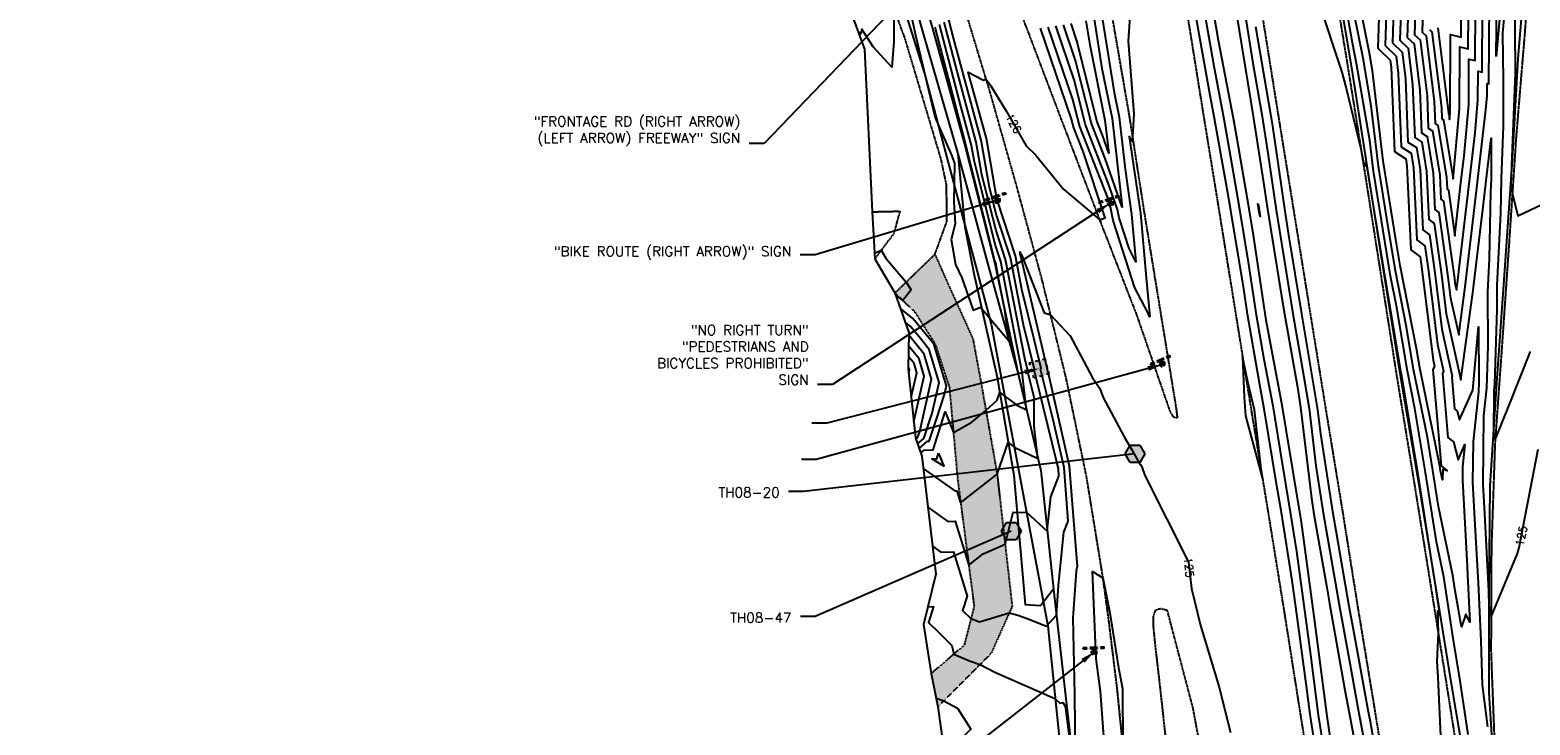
# Model space of a CAD drawing. Header units: feet. Extents: x 351431 to 355879, y 310968 to 329728.
# Tile 205 of 254: x 352212 to 352967, y 325941 to 326291. Entities that reach past the tile are written whole.
import ezdxf

# ---------------------------------------------------------------- set-up
doc = ezdxf.new("R2010")
doc.units = ezdxf.units.FT
doc.header["$MEASUREMENT"] = 0
doc.linetypes.add('D25', pattern=[0.375, 0.25, -0.125])
doc.linetypes.add('HIDDEN2', pattern=[0.1875, 0.125, -0.0625])
for name, color, linetype in [('EHYSU', 2, 'Continuous'), ('ELIF', 153, 'LINKFENCE'), ('ELTCH-EG1', 253, 'Continuous'), ('ELTCN-EG1', 251, 'Continuous'), ('ELTNB-EG1', 55, 'Continuous'), ('ELTT', 3, 'Continuous'), ('ELUTU', 153, 'UT'), ('ELYSP', 1, 'D25'), ('ELYSS', 2, 'Continuous'), ('ELYSU', 2, 'HIDDEN2'), ('ESFS', 153, 'Continuous'), ('ESGH', 1, 'Continuous'), ('ESMask', 155, 'Continuous'), ('ESUE', 2, 'Continuous'), ('ETFS', 6, 'Continuous'), ('ETGH', 4, 'Continuous'), ('ETTC', 252, 'Continuous'), ('ETUE', 2, 'Continuous')]:
    doc.layers.add(name, color=color, linetype=linetype)
doc.styles.add('ANNO-TOPO', font='simplex.shx')
doc.styles.add('L80', font='simplex', dxfattribs={"height": 4})
doc.styles.add('ROMANSM', font='romansm.shx')
doc.linetypes.add('LINKFENCE', pattern='A,0.25,-0.08,0.25,-0.08,["X",ROMANSM,S=0.08,R=0,X=-0.004,Y=-0.04],-0.12', length=0.78)
doc.linetypes.add('UT', pattern='A,0.25,-0.07,0.07,-0.07,0.07,-0.07,0.25,-0.08,["UT",ROMANSM,S=0.08,R=0,X=-0.04,Y=-0.04],-0.15', length=1.08)

# ---------------------------------------------------------------- blocks, each defined once
blk = doc.blocks.new('ESUFJBOX1')
for points in [[(-0.079, 0.054), (-0.079, 0.079), (-0.054, 0.079)], [(-0.079, -0.018), (-0.079, 0.018)], [(-0.018, 0.079), (0.018, 0.079)], [(0.054, 0.079), (0.079, 0.079), (0.079, 0.054)], [(0.079, 0.018), (0.079, -0.018)], [(-0.079, -0.079), (-0.079, -0.054)], [(-0.054, -0.079), (-0.079, -0.079)], [(0.018, -0.079), (-0.018, -0.079)], [(0.079, -0.054), (0.079, -0.079), (0.054, -0.079)]]:
    blk.add_lwpolyline(points)
at = {"layer": 'ESMask'}
blk.add_solid([(-0.079, -0.079), (-0.079, 0.079), (0.079, -0.079), (0.079, 0.079)], dxfattribs=at)
blk = doc.blocks.new('ESIPUBSIGN')
at = {"layer": 'ESMask'}
h = blk.add_hatch(color=256, dxfattribs=at)
edge = h.paths.add_edge_path()
edge.add_arc((0, 0), 0.03, 90, 450)
for p, q in [((-0.03, 0.105), (-0.045, 0.105)), ((-0.045, 0.105), (-0.045, 0.066)), ((-0.045, 0.038), (-0.045, -0.039)), ((-0.03, 0.105), (-0.03, 0.066)), ((-0.03, 0.038), (-0.03, -0.039)), ((-0.045, -0.067), (-0.045, -0.106)), ((-0.03, -0.106), (-0.045, -0.106)), ((-0.03, -0.067), (-0.03, -0.106))]:
    blk.add_line(p, q)
for start, end in [(144.2314, 216.3563), (17.9702, 107.0495), (253.5383, 340.7883)]:
    blk.add_arc((0, 0), 0.03, start, end)
blk.add_solid([(-0.045, -0.106), (-0.03, -0.106), (-0.045, 0.105), (-0.03, 0.105)], dxfattribs=at)
blk = doc.blocks.new('TH')
blk.add_hatch(color=256).paths.add_polyline_path([(-0.05, 0.087), (0.05, 0.087), (0.1, 0), (0.05, -0.087), (-0.05, -0.087), (-0.1, 0)])
for p, q in [((-0.1, 0), (-0.05, 0.087)), ((-0.05, -0.087), (-0.1, 0)), ((-0.05, 0.087), (0.05, 0.087)), ((0.05, 0.087), (0.1, 0)), ((0.1, 0), (0.05, -0.087)), ((0.05, -0.087), (-0.05, -0.087))]:
    blk.add_line(p, q)

msp = doc.modelspace()

# ---------------------------------------------------------------- hatches: boundary and pattern name
at = {"layer": 'EHYSU'}
h = msp.add_hatch(dxfattribs=at)
h.set_pattern_fill('AR-SAND', color=256, scale=2, style=0)
h.set_pattern_definition([(37.5, (352647.367, 325950.047), (-0.125987, 3.853648), [0, -3.04, 0, -3.4, 0, -3.25]), (7.5, (352647.367, 325950.047), (3.53955, 5.64429), [0, -1.64, 0, -2.74, 0, -1.05]), (327.5, (352644.907, 325950.047), (6.228284, 0.01132), [0, -1, 0, -3.6, 0, -4.7]), (317.5, (352644.907, 325950.047), (6.01225, 1.75535), [0, -0.5, 0, -2.36, 0, -2.7])])
h.paths.add_polyline_path([(352698.8, 326067.2), (352690.8, 326112.69), (352686.63, 326135.23), (352673.87, 326163.42), (352667.53, 326177.83), (352647.37, 326158.35), (352657.28, 326148.91), (352667.61, 326132.68), (352674.76, 326110.93), (352678.91, 326064.67), (352687.22, 326000.6), (352682.21, 325981.03), (352665.61, 325966.76), (352668.98, 325950.05), (352695.75, 325976.87), (352706.38, 326000.61)])

# ---------------------------------------------------------------- linework, layer by layer
at = {"layer": 'ELIF', "flags": 128}
msp.add_lwpolyline([(352358.42, 326834.1), (352374.89, 326824.29), (352394.02, 326798.77), (352405.28, 326783.15), (352421.34, 326763.3), (352441.78, 326736.85), (352459.92, 326713.72), (352497.16, 326663.46), (352520.1, 326620.14), (352543.8, 326571.95), (352569.58, 326517.26), (352595.77, 326462.53), (352597.61, 326458.44), (352612.79, 326427.02), (352633.19, 326383.62), (352649.62, 326331.08), (352661.38, 326289.5), (352679.04, 326228.34), (352694.28, 326172.15), (352709.46, 326117.65), (352720.79, 326068.93), (352727.17, 326009.18), (352733.23, 325955.56), (352738.84, 325906.07), (352743.27, 325857.77), (352749.93, 325797.42), (352752.16, 325789.05)], dxfattribs=at)
at = {"layer": 'ELTCH-EG1', "flags": 128}
for points, elevation in [([(352949.95, 326277.43), (352950.18, 326306.78), (352950.75, 326307.93), (352949.71, 326308.55), (352951.9, 326308.45), (352953.57, 326308), (352952.64, 326307.68), (352949.95, 326277.43)], 125), ([(352765.91, 326302.44), (352764.8, 326285.08), (352767.56, 326248.48), (352766.87, 326236.96), (352766.83, 326234.71), (352765.33, 326237.13), (352770.9, 326198.51), (352773.84, 326165.96), (352775.56, 326148.24), (352775.62, 326146.47), (352775.45, 326146.42), (352774.76, 326148.13), (352768.17, 326160.99), (352757.19, 326194.78), (352755.65, 326202.62), (352754.44, 326206.22), (352740.36, 326242.17), (352736.97, 326255.71), (352724.47, 326292.18)], 125), ([(352922.38, 325927.91), (352920.68, 325964.94), (352920.28, 325972.88), (352920.95, 325987.1), (352920.54, 325998.41), (352921.78, 325995.7), (352918.92, 326014.67), (352918.78, 326015.36), (352910.6, 326066.94), (352902.86, 326114.56), (352902.12, 326118.21), (352894.74, 326162.48), (352894.39, 326164.21), (352885.85, 326216.69), (352885.78, 326217.09), (352885.73, 326217.53), (352884.53, 326224.47), (352883.61, 326221.95), (352882.04, 326230.8), (352874.28, 326262.62), (352872.35, 326269.42), (352860.97, 326303.87)], 125), ([(352828.78, 326292.46), (352836.39, 326248.27), (352837.33, 326242.24), (352843.5, 326199.48), (352845.45, 326187.41), (352851.93, 326147.78), (352853.54, 326138.72), (352860.05, 326099.58), (352861.47, 326087.46), (352867.54, 326048.4), (352869.23, 326038.83), (352875.86, 326000.75), (352877.92, 325989.2), (352885.39, 325948.53), (352886.5, 325942.69), (352893.86, 325900.37), (352894.68, 325895.14), (352902.39, 325848.83), (352903.01, 325844.58), (352910.62, 325800.01)], 125), ([(352920.61, 326291.81), (352925.95, 326248.89), (352925.97, 326248.37), (352926.04, 326248.32), (352926.49, 326245.62), (352926.78, 326248.82), (352926.94, 326288.39), (352932.27, 326287.12), (352932.35, 326297.56)], 130), ([(352659.56, 326080.06), (352663.75, 326083.76), (352664.65, 326083.78), (352668.24, 326094.9), (352672.27, 326107.2), (352673.27, 326111.59), (352667.16, 326132.26), (352666.38, 326133.22), (352656.36, 326145.58), (352650.12, 326150.6)], 130), ([(352654.3, 326118.06), (352654.71, 326119.85), (352654.51, 326120.53), (352654.09, 326121.04)], 135)]:
    msp.add_lwpolyline(points, dxfattribs=dict(at, elevation=elevation))
at = {"layer": 'ELTCN-EG1', "flags": 128}
for points, elevation in [([(352935.82, 325936.17), (352931.82, 325963.12), (352928.2, 325984.61), (352923.55, 326015.41), (352919.82, 326033.15), (352914.3, 326067.98), (352909.07, 326100.14), (352905.22, 326119.03), (352899.76, 326151.8), (352896.79, 326166.88), (352890.38, 326206.24), (352888.21, 326219.67), (352886.4, 326235.08), (352879.67, 326273.86), (352877.59, 326284.24), (352869.89, 326327.61)], 124), ([(352895.07, 326314.9), (352894.06, 326282.86), (352899.61, 326277.57), (352900.67, 326269.06), (352902.09, 326231.91), (352907.11, 326228.71), (352908.31, 326221.41), (352910.04, 326185.09), (352914.06, 326182.08), (352915.83, 326169.4), (352920.4, 326132.35), (352923.35, 326118.95), (352922.83, 326117.79), (352925.59, 326085.68), (352928.41, 326083.45), (352930.79, 326074.3), (352934.23, 326082.02), (352932.98, 326070.79), (352932.92, 326064.13), (352935.31, 326020.69), (352935.53, 326016.54), (352936.68, 325992.59), (352934.66, 325996.62), (352932.39, 325990.34), (352929.36, 326008.34), (352928.18, 326016.15), (352920.87, 326050.95), (352918, 326069.03), (352915.29, 326085.73), (352908.33, 326119.85), (352904.79, 326141.12), (352899.19, 326169.54), (352894.91, 326195.78), (352890.64, 326222.25), (352887.06, 326252.62), (352882.93, 326276.49), (352878.26, 326299.68)], 123), ([(352891.49, 326317.64), (352890.36, 326281.51), (352896.61, 326275.53), (352897.06, 326271.94), (352898.68, 326229.56), (352904.41, 326225.9), (352904.99, 326222.35), (352907.01, 326179.98), (352911.7, 326176.47), (352912.55, 326170.36), (352918.21, 326124.57), (352918.89, 326121.48), (352918.1, 326119.73), (352922.26, 326071.31), (352925.32, 326068.89), (352923.12, 326069.43), (352922.83, 326064.35), (352921.91, 326068.74), (352921.7, 326070.08), (352921.5, 326071.32), (352911.44, 326120.68), (352909.81, 326130.45), (352901.58, 326172.2), (352899.44, 326185.32), (352893.07, 326224.83), (352887.73, 326270.16), (352886.18, 326279.11), (352878.94, 326315.12)], 122), ([(352959.18, 326314.26), (352959.33, 326286.67), (352959.48, 326273.97), (352959.49, 326269.23), (352957.66, 326222.43), (352957.64, 326221.46), (352957.05, 326209.49), (352957.51, 326211.02), (352958.05, 326208.69), (352960.8, 326197.26), (352973.54, 326203.14)], 127), ([(352898.65, 326312.17), (352897.77, 326284.22), (352902.61, 326279.6), (352904.28, 326266.18), (352905.5, 326234.26), (352909.82, 326231.51), (352911.63, 326220.47), (352913.07, 326190.2), (352916.42, 326187.69), (352919.1, 326168.45), (352922.6, 326140.13), (352927.82, 326116.43), (352927.56, 326115.86), (352928.92, 326100.04), (352930.31, 326098.94), (352931.48, 326094.44), (352938.17, 326109.41), (352940.98, 326141.35), (352941.18, 326113.26), (352941.04, 326108.61), (352938.26, 326083.62), (352938.04, 326063.07), (352939.56, 326035.55), (352940.78, 326012.52), (352942.19, 325983.24), (352942.92, 325961.18), (352945.6, 325939.89)], 124), ([(352905.81, 326306.7), (352905.19, 326286.94), (352908.61, 326283.67), (352911.51, 326260.42), (352912.33, 326238.96), (352915.23, 326237.11), (352918.26, 326218.58), (352919.12, 326200.43), (352921.14, 326198.92), (352925.65, 326166.53), (352926.99, 326155.7), (352931.05, 326137.29), (352934.38, 326161.47), (352937.25, 326185.44), (352940.07, 326209.68), (352944.79, 326250.61), (352945.43, 326257.58), (352945.46, 326263.76), (352946.29, 326263.56), (352946.62, 326304.94)], 126), ([(352954.79, 326307.94), (352953.11, 326289.08), (352953.39, 326265.48), (352953.41, 326242.52), (352952.36, 326215.8), (352952.02, 326198.59), (352950.21, 326162.2), (352950.3, 326150.22), (352949.14, 326112.35), (352948.8, 326109.28), (352948.57, 326086.59), (352949.35, 326084.53), (352949.42, 326084.35), (352956.46, 326101.91), (352967.11, 326128.86)], 126), ([(352646.89, 326301.67), (352646.84, 326284.85), (352645.82, 326271.93), (352636.36, 326282.24), (352630.7, 326291.21), (352630.19, 326288.76), (352628.55, 326290.54)], 129), ([(352864.31, 325921.92), (352860.55, 325945.79), (352856.63, 325976.14), (352853.32, 326001.02), (352849.68, 326028.26), (352846.67, 326046.99), (352841.91, 326075.47), (352837.8, 326100.48), (352833.19, 326124.83), (352829.5, 326146.13), (352825.35, 326173.93), (352820.98, 326200.32), (352816.97, 326223.72), (352812.86, 326246.74), (352808.12, 326271.56), (352803.26, 326299.16)], 124), ([(352866.46, 325935.03), (352864.84, 325945.34), (352858.68, 325993.03), (352857.52, 326001.75), (352852.02, 326042.96), (352851.51, 326046.08), (352844.22, 326089.71), (352842.38, 326100.9), (352835.47, 326137.49), (352834.24, 326144.59), (352827.84, 326187.41), (352825.63, 326200.74), (352819.45, 326236.85), (352817.92, 326245.39), (352810.28, 326285.35), (352807.84, 326299.22)], 123), ([(352819.09, 326299.73), (352826.25, 326255.58), (352827.87, 326246.19), (352832.72, 326215.04), (352834.81, 326200.6), (352841.89, 326156.74), (352843.67, 326145.82), (352849.87, 326110.88), (352851.54, 326100.84), (352856.92, 326055.07), (352858.18, 326047.01), (352864.67, 326010.08), (352866.06, 326002.11), (352873.85, 325958.47), (352875.96, 325946.96), (352881.85, 325915.75)], 123), ([(352823.4, 326299.38), (352827.51, 326274.02), (352832.13, 326247.23), (352835.02, 326228.64), (352839.15, 326200.04), (352843.67, 326172.07), (352847.8, 326146.8), (352851.71, 326124.8), (352855.79, 326100.21), (352859.2, 326071.27), (352862.86, 326047.71), (352866.95, 326024.45), (352870.96, 326001.43), (352875.89, 325973.83), (352880.68, 325947.74), (352884.17, 325929.22)], 124), ([(352909.39, 326303.97), (352908.9, 326288.3), (352911.61, 326285.71), (352915.12, 326257.54), (352915.74, 326241.31), (352917.93, 326239.92), (352921.58, 326217.64), (352922.15, 326205.54), (352923.49, 326204.53), (352928.93, 326165.58), (352929.19, 326163.48), (352929.97, 326159.92), (352930.62, 326164.6), (352931.17, 326169.24), (352936.12, 326211.71), (352939.27, 326238.99), (352940.77, 326255.39), (352940.83, 326269.92), (352942.79, 326269.45), (352943.05, 326303.09)], 127), ([(352912.97, 326301.24), (352912.61, 326289.66), (352914.61, 326287.74), (352918.73, 326254.65), (352919.15, 326243.67), (352920.64, 326242.72), (352924.9, 326216.7), (352925.18, 326210.65), (352925.85, 326210.15), (352929.07, 326187.12), (352932.16, 326213.73), (352933.74, 326227.38), (352936.11, 326253.2), (352936.2, 326276.07), (352939.28, 326275.34), (352939.49, 326301.25)], 128), ([(352916.31, 326291.01), (352917.61, 326289.78), (352922.34, 326251.77), (352922.56, 326246.02), (352923.34, 326245.52), (352928.21, 326215.76), (352931.44, 326251.01), (352931.57, 326282.23), (352935.78, 326281.23), (352935.92, 326299.41)], 129), ([(352751.71, 326296.88), (352757.71, 326259.28), (352760.22, 326246.9), (352763.17, 326220.62), (352766.46, 326197.81), (352768.6, 326174.07), (352765.21, 326180.68), (352760.2, 326196.11), (352759.36, 326200.35), (352754.56, 326214.18), (352743.3, 326242.93), (352737.64, 326265.57), (352728.31, 326292.79)], 124), ([(352747.59, 326296.09), (352751.55, 326271.28), (352756.65, 326246.14), (352761.66, 326201.56), (352753.17, 326226), (352746.24, 326243.7), (352738.31, 326275.43), (352732.15, 326293.39)], 123), ([(352743.47, 326295.3), (352745.39, 326283.28), (352753.08, 326245.38), (352754.96, 326228.66), (352751.78, 326237.83), (352749.18, 326244.46), (352738.98, 326285.29), (352736, 326293.99)], 122), ([(352830.46, 326201.15), (352831.16, 326196.85), (352830.61, 326198.96), (352830.32, 326200.89), (352830.28, 326201.16), (352829.93, 326203.18), (352830.17, 326203.02), (352830.42, 326201.44), (352830.46, 326201.15)], 122), ([(352637.04, 326178.46), (352640.52, 326179.93), (352642.78, 326175.93), (352652.99, 326163.79), (352655.52, 326159.91), (352651.33, 326154.58), (352647.66, 326157.52)], 129), ([(352658.8, 326082.39), (352661.87, 326085.1), (352666.05, 326097.88), (352669.56, 326113.24), (352664.63, 326129.91), (352659.54, 326136.23), (352655.25, 326141.53), (352652.57, 326143.68)], 131), ([(352656.91, 326093.65), (352662.13, 326116.55), (352659.57, 326125.22), (352654.29, 326131.78)], 133), ([(352658.04, 326084.71), (352658.8, 326085.38), (352659.84, 326088.55), (352665.85, 326114.89), (352662.1, 326127.57), (352654.39, 326137.15)], 132), ([(352655.61, 326105.85), (352658.42, 326118.2), (352657.04, 326122.88), (352654.19, 326126.41)], 134), ([(352824.96, 326113.56), (352822.28, 326126.41), (352823.09, 326105.97), (352823.77, 326096.56), (352832.25, 326065.42), (352828.38, 326099.6), (352824.96, 326113.56)], 126), ([(352669.39, 326077.7), (352671.94, 326071.23), (352666, 326074.86), (352668.49, 326074.92), (352669.39, 326077.7)], 128), ([(352753.82, 325916.93), (352750.75, 325957.95), (352748.7, 325974.26), (352746.73, 326018.22), (352751.93, 326014.98), (352755.53, 325997.37), (352759.89, 325969.72), (352761.92, 325959.24), (352761.98, 325930.55)], 124), ([(352668.11, 325954.36), (352671.91, 325952.99), (352678.79, 325949.39), (352685.5, 325938.81), (352675.45, 325928.91), (352673.09, 325926.93)], 124)]:
    msp.add_lwpolyline(points, dxfattribs=dict(at, elevation=elevation))
at = {"layer": 'ELTNB-EG1'}
msp.add_polyline3d([(352599.89, 326368.77, 128.34), (352632.03, 326281.06, 129.08), (352636, 326199.21, 129.49), (352637.19, 326175.49, 128.93), (352647.37, 326158.35, 128.88), (352654.41, 326138.49, 131.75), (352654.08, 326120.13, 135.17), (352657.78, 326085.48, 132.33), (352660.86, 326076.14, 128.31), (352668.02, 326016.82, 125.28), (352661.68, 325991.56, 124.85), (352665.61, 325966.76, 124.46), (352668.98, 325950.05, 123.84), (352671.68, 325930.98, 123.68)], dxfattribs=at)
at = {"layer": 'ELTT', "flags": 128}
for points in [[(352358.42, 326834.1), (352371.83, 326834.22), (352374.89, 326824.29), (352394.02, 326798.77), (352410.92, 326800.03), (352469.26, 326776.08), (352491.5, 326724.54), (352512.08, 326674.84), (352536.58, 326626.09), (352555.73, 326578.65), (352578.54, 326526.51), (352585.59, 326509.73), (352604.08, 326461.43), (352607.01, 326457.7), (352621.03, 326427.24), (352636.2, 326385.03), (352654.43, 326331.63), (352666.23, 326291.48), (352682.73, 326232.11), (352697.66, 326173.15), (352709.46, 326117.65), (352720.79, 326068.93), (352727.17, 326009.18), (352720.72, 326001.1)], [(352358.42, 326834.1), (352368.98, 326822.74), (352373.99, 326816.35), (352390.61, 326794.11), (352406.68, 326767.79), (352436.51, 326728.1), (352465.67, 326687.64), (352481.58, 326661.18), (352509.67, 326614.81), (352534.34, 326562.62), (352563.59, 326505.81), (352591.37, 326458.67), (352597.61, 326458.44), (352612.79, 326427.02), (352633.19, 326383.62), (352649.62, 326331.08), (352661.38, 326289.5), (352679.04, 326228.34), (352682.56, 326191.62), (352687.02, 326168.12), (352698.87, 326116.01), (352707.13, 326066.68), (352712.96, 326001.48), (352720.72, 326001.1)]]:
    msp.add_lwpolyline(points, dxfattribs=at)
at = {"layer": 'ELUTU', "flags": 128}
msp.add_lwpolyline([(352380.14, 326770.45), (352398.65, 326780.17), (352459.09, 326702.12), (352510.81, 326628.37), (352552.86, 326540.28), (352588.36, 326465.06), (352610.23, 326418), (352624.93, 326383.94), (352638.67, 326344.3), (352662.25, 326268.74), (352695.84, 326142.57), (352724.3, 325990.83), (352730.82, 325926.5), (352748.67, 325776.94), (352754.81, 325742.51), (352765.7, 325666.24), (352772.11, 325619.5), (352777.81, 325570.61), (352786.08, 325519.18), (352795.26, 325441.73), (352804.33, 325382.47), (352810.39, 325336.01), (352824.23, 325256.67), (352824.51, 325228.77), (352829.94, 325177.9), (352857.19, 325019.87), (352866.53, 325009.67), (352881.01, 325003.37)], dxfattribs=at)
at = {"layer": 'ELYSP', "flags": 128}
for points in [[(351862.52, 329554.66), (351868.48, 329538.31), (351869.42, 329535.95), (351870.63, 329533.34), (351871.84, 329531.02), (351898.68, 329481.43), (351924.63, 329434.28), (351928.34, 329428.36), (351931.88, 329424.34), (351933, 329422.54), (351952.19, 329389.41), (351978.48, 329342.28), (352004.81, 329294.75), (352030.84, 329247.33), (352060.63, 329194.08), (352086.79, 329146.62), (352116.65, 329092.67), (352140.95, 329048.32), (352164.81, 329004.89), (352188.15, 328962.14), (352212.85, 328916.49), (352228.2, 328887.95), (352236.33, 328872.41), (352258.49, 328829.36), (352280.54, 328783.38), (352290.03, 328762.79), (352309.71, 328719.23), (352329.72, 328673.69), (352349.1, 328626.81), (352367.07, 328581.15), (352373.57, 328564.01), (352390.32, 328517.88), (352406.22, 328471.17), (352421.7, 328424.27), (352436.86, 328376.11), (352450.25, 328329.8), (352462.61, 328281.12), (352475.09, 328231.87), (352486.25, 328185.11), (352496.74, 328135.09), (352505.62, 328086.27), (352514.54, 328033.94), (352521.76, 327989.77), (352531.3, 327933.73), (352538.7, 327889.39), (352547.72, 327833.41), (352554.93, 327789.91), (352563.81, 327734.73), (352571.11, 327689.55), (352579.84, 327635.26), (352587.38, 327589.57), (352596.28, 327533.25), (352603.29, 327489.34), (352612.56, 327432.99), (352619.66, 327389.61), (352628.79, 327333.57), (352636.36, 327289.78), (352645.14, 327234.58), (352652.62, 327189.46), (352661.63, 327134.08), (352668.69, 327089.35), (352675.89, 327044.48), (352682.73, 327000.59), (352686.56, 326976.32), (352694.26, 326927.21), (352698.66, 326895.64), (352706.97, 326847.16), (352714.25, 326799.55), (352722.48, 326747.2), (352729.75, 326701.34), (352737.97, 326649.53), (352746.56, 326595.61), (352754.07, 326548.63), (352762.09, 326498.76), (352770.28, 326448.66), (352778.28, 326399.02), (352786.42, 326348.21), (352794.41, 326298.89), (352802.47, 326248.63), (352810.51, 326199.31), (352818.65, 326148.92), (352826.64, 326099.4), (352835.05, 326048.43), (352843, 325999.3), (352851.33, 325946.41), (352858.97, 325899.03), (352867.02, 325848.86), (352874.94, 325799.46), (352883.36, 325747.23), (352891.16, 325699.21), (352899.48, 325647.1), (352907.27, 325599.21), (352915.42, 325548.05), (352923.22, 325499.12), (352931.65, 325447.72), (352940.42, 325398.62), (352949.15, 325347.91), (352957.47, 325299.11), (352966.11, 325246.23), (352973.26, 325199.22), (352981.71, 325147.47), (352989.51, 325099.49), (352994.9, 325068.59), (353000.4, 325032.81), (353006.91, 324993.6), (353012.12, 324957.22), (353021.58, 324898.88), (353029.63, 324849.76), (353037.69, 324799.9), (353045.8, 324751.02), (353054.11, 324701.43), (353062.02, 324652.29), (353070.04, 324602.96), (353077.96, 324553.87), (353085.91, 324505.09), (353094.14, 324454.84), (353102.2, 324406.14), (353110.06, 324356.36), (353118.02, 324307.22), (353125.92, 324257.7), (353133.91, 324207.71), (353141.65, 324159.13), (353149.64, 324109.53), (353157.86, 324060.15), (353165.85, 324010.86), (353173.75, 323961.19), (353181.54, 323912.02), (353189.31, 323862.86), (353197.18, 323812.79), (353205.17, 323763.84), (353213.16, 323713.91), (353220.85, 323664.89), (353228.93, 323615.88), (353236.82, 323566.31), (353244.93, 323517.07), (353252.73, 323467.46), (353260.77, 323417.72), (353268.41, 323368.86), (353276.49, 323319.6), (353284.34, 323270.41), (353292.33, 323221.36), (353299.99, 323171.68), (353307.93, 323122.47), (353316.1, 323072.76), (353323.86, 323023.29), (353332.53, 322971.2), (353340.22, 322922.22), (353347.13, 322874.57), (353353.74, 322823.54), (353359.62, 322773.77), (353365.17, 322724.35), (353370.3, 322674.05), (353375.32, 322625.03), (353379.87, 322575.18), (353384.18, 322525.33), (353387.85, 322475.76), (353391.39, 322426.12), (353394.47, 322376.08), (353397.29, 322326.88), (353399.17, 322276.61), (353401.08, 322227.34), (353402.1, 322175.29), (353403.06, 322127.63), (353403.66, 322075.2), (353403.64, 322026.39), (353403.67, 321975.84), (353403.97, 321926.36), (353403.89, 321875.83), (353404, 321870.12), (353405.85, 321868.24), (353409.01, 321827.04), (353412.79, 321812.81), (353417.65, 321807.44), (353422.66, 321811.83), (353426.67, 321827.75), (353429.86, 321842.46), (353429.64, 321876.49), (353429.54, 321926.15), (353429.75, 321976.4), (353429.79, 322027.56), (353429.97, 322076.64), (353429.72, 322128.27), (353429.25, 322177.1), (353428.85, 322227.79), (353428.22, 322277.97), (353427.15, 322328.04), (353425.56, 322378.43), (353423.62, 322427.85), (353421.45, 322478.53), (353418.44, 322525.97), (353414.47, 322578.5), (353410.55, 322629.29), (353406.58, 322678.66), (353401.12, 322728.54), (353395.2, 322777.93), (353389.23, 322827.82), (353382.69, 322878.03), (353375.18, 322928.17), (353367.76, 322976.62), (353359.81, 323029.14), (353352.32, 323077.72), (353344.64, 323128.12), (353336.86, 323177.53), (353329.17, 323226.11), (353321.25, 323275.45), (353313.08, 323325.09), (353304.98, 323374.58), (353296.9, 323424.28), (353289.12, 323472.69), (353281.01, 323522.56), (353272.96, 323571.98), (353264.82, 323621.91), (353256.83, 323670.94), (353248.87, 323720.32), (353240.85, 323769.6), (353233.06, 323818.82), (353224.88, 323868.78), (353216.97, 323917.79), (353209, 323967.62), (353201.01, 324016.34), (353192.87, 324065.93), (353184.88, 324115.09), (353176.89, 324164.41), (353168.84, 324213.83), (353160.97, 324263.08), (353152.94, 324312.58), (353144.91, 324361.58), (353136.98, 324411.25), (353129.01, 324459.9), (353120.97, 324509.72), (353111.8, 324559.29), (353103.71, 324608.2), (353096.64, 324657.7), (353088.4, 324707.05), (353080.52, 324756.9), (353072.54, 324806.18), (353064.63, 324854.91), (353056.29, 324905.17), (353046.88, 324963), (353040.5, 325001.65), (353034.51, 325038.43), (353032.08, 325056.91), (353025.4, 325088.03), (353026.74, 325090.76), (353025.08, 325099.84), (353017.26, 325149.09), (353009.07, 325199.67), (353001.18, 325249.31), (352992.9, 325300.49), (352985.13, 325349.2), (352977.11, 325399.98), (352969.08, 325449.2), (352960.89, 325500.26), (352953.27, 325549.21), (352944.97, 325600.34), (352937.08, 325649), (352928.75, 325700.88), (352920.89, 325749.35), (352912.73, 325800.14), (352904.9, 325849.4), (352896.71, 325900.39), (352888.84, 325949.1), (352880.4, 326000.29), (352872.64, 326049.08), (352864.39, 326099.28), (352856.34, 326149.02), (352848.26, 326199.2), (352840.19, 326249.08), (352832.22, 326298.89), (352824.01, 326349.18), (352815.93, 326399.61), (352807.57, 326449.38), (352799.67, 326499.18), (352791.56, 326549.6), (352782.84, 326599.22), (352774.42, 326655.56), (352766.72, 326704.51), (352759.08, 326752.71), (352751.12, 326803.37), (352743.48, 326851.72), (352736.98, 326891.46), (352731.78, 326926.57), (352723.7, 326979.14), (352719.25, 327005.2), (352712.08, 327050.01), (352704.85, 327094.46), (352697.35, 327139.97), (352688.23, 327195.49), (352680.89, 327240.25), (352672.13, 327294.7), (352664.68, 327340.33), (352655.67, 327395.92), (352648.53, 327439.83), (352639.52, 327495.27), (352632.47, 327539.74), (352623.57, 327595.47), (352616.32, 327639.82), (352607.25, 327696.56), (352600.2, 327740.15), (352591.08, 327795.89), (352583.74, 327839.91), (352574.34, 327896.71), (352567.07, 327939.86), (352557.56, 327996.32), (352550.22, 328040.19), (352541.44, 328091.31), (352531.4, 328143.34), (352531.45, 328143.34), (352520.62, 328192.63), (352509.03, 328240.63), (352496.55, 328290.59), (352483.55, 328339.04), (352470.58, 328386.05), (352455.86, 328435.02), (352438.97, 328481.36), (352424.2, 328530.36), (352407.62, 328575.42), (352400.09, 328594.71), (352382.61, 328639.43), (352363.23, 328687.59), (352344.26, 328731.71), (352323.27, 328778.58), (352313.92, 328797.66), (352289.67, 328845.52), (352266.59, 328888.4), (352258.52, 328902.89), (352241.23, 328932.66), (352222.63, 328964.17), (352215.23, 328975.86), (352188.32, 329018), (352161.34, 329060.22), (352134.23, 329102.69), (352100.69, 329155.16), (352074.93, 329201.67), (352045.48, 329255.23), (352019.65, 329301.99), (351992.93, 329350.38), (351967.17, 329397.28), (351942.01, 329443.17), (351916.49, 329489.9), (351902.82, 329514.6), (351891.6, 329531.22), (351884.34, 329540.62), (351870.15, 329558.58, 1.1946), (351862.45, 329554.85)], [(352669.31, 326840.93), (352677.33, 326790.8), (352685.12, 326741.63), (352692.68, 326692.33), (352700.79, 326642.52), (352708.71, 326593.13), (352716.56, 326544.1), (352724.39, 326494.75), (352732.31, 326445.28), (352740.5, 326396.07), (352748.52, 326346.78), (352756.55, 326297.83), (352765.17, 326247.85), (352772.79, 326198.85), (352780.82, 326149.55), (352788.93, 326099.86), (352789.46, 326095.44), (352787.74, 326095.71), (352785.97, 326098.57), (352769.08, 326147.44), (352750.49, 326195.2), (352732.36, 326242.65), (352714.34, 326290.18), (352695.73, 326337.75), (352677.36, 326385.81), (352671.31, 326401.44), (352652.58, 326449.25), (352633.95, 326496.99), (352614.26, 326547.05), (352593.4, 326600.3), (352572.27, 326654.15), (352552.21, 326704.8), (352532.03, 326757.14), (352511.78, 326807.7), (352491.79, 326859.43), (352489.07, 326865.88), (352482.85, 326881.64), (352481.96, 326884.08), (352478.73, 326892.72, -0.387923), (352480.89, 326896.38), (352490.59, 326896.88), (352495.74, 326896.99), (352547.34, 326896.98), (352611.91, 326897.16), (352663.21, 326897.2), (352713.18, 326897.39), (352764.07, 326897.1), (352815.19, 326897.09), (352834.19, 326897.1), (352884.99, 326897.18), (352941.91, 326897.36), (352945.23, 326897.33), (352948.07, 326897.35, -0.343653), (352955.1, 326892.59), (352955.27, 326889.92), (352955.99, 326849.83), (352955.47, 326840.72), (352956.55, 326786.31), (352958.6, 326733.13), (352961.11, 326680.34), (352963.2, 326628.51), (352965.4, 326575.97), (352967.27, 326523.24), (352970, 326470.96), (352971.95, 326422.3), (352971.3, 326394.39), (352971.35, 326393.86), (352968.23, 326345.53), (352964.31, 326289.65), (352959.96, 326237.31), (352956.51, 326185.44), (352953.03, 326134.96), (352949.28, 326082.51), (352947.5, 326029.85), (352947.29, 325978.11), (352949.25, 325926.05), (352951.86, 325876.73), (352953.27, 325824.71), (352952.57, 325822.12), (352950.49, 325821.49), (352947.43, 325822.57), (352939.49, 325871.34), (352931.53, 325920.36), (352923.69, 325970.01), (352915.85, 326018.85), (352907.87, 326068.63), (352899.89, 326117.32), (352892.07, 326167.26), (352884.3, 326216.71), (352876.4, 326266.05), (352868.33, 326315.28), (352860.49, 326364.65), (352852.55, 326414.29), (352844.24, 326463.55), (352836.39, 326512.77), (352828.44, 326562.2), (352820.67, 326611.62), (352812.85, 326660.91), (352805.04, 326710.37), (352797.43, 326759.71), (352789.56, 326808.98), (352781.81, 326858.48), (352777.18, 326889.71), (352770.83, 326931.74), (352764.73, 326967.78), (352762.99, 326979.17), (352757.68, 327011.78), (352750.3, 327056.04), (352741.08, 327111.96), (352732.89, 327161.11), (352725.19, 327210.71), (352717, 327260.27), (352708.89, 327309.56), (352701.17, 327358.85), (352692.8, 327407.84), (352684.75, 327457.55), (352676.89, 327506.79), (352668.89, 327556.28), (352663.11, 327596.51), (352661.91, 327599.5), (352666.75, 327599.31), (352671.43, 327600.91), (352673.58, 327596.98), (352688.25, 327559.15), (352705.74, 327511.22), (352723.35, 327462.77), (352741.16, 327415.34), (352761.84, 327368.02), (352784.32, 327321.64), (352806.98, 327275.77), (352830.16, 327228.36), (352852.86, 327181.53), (352875.43, 327135.27), (352898.73, 327088.17), (352921.62, 327041.43), (352935.71, 327016.32), (352939.95, 327008.78), (352944.02, 327001.83), (352950.93, 326987.65), (352953.83, 326981.89), (352957.34, 326973.5, -0.461442), (352953.1, 326968.71), (352947.07, 326968.55), (352938.59, 326968.51), (352887.06, 326968.33), (352834.92, 326968.41), (352765.72, 326968.2), (352715.08, 326968.23), (352663.71, 326967.92), (352612.26, 326968.2), (352598.01, 326968.01), (352544.89, 326967.82), (352494, 326967.75), (352469.81, 326967.69), (352463.49, 326967.73), (352460.89, 326967.73), (352456.68, 326972.72), (352455.58, 326972.63), (352456.38, 326977.4), (352456.85, 326980.75), (352461.61, 327008.27), (352462.65, 327013.78), (352462.82, 327014.6), (352464.73, 327025.76), (352471.22, 327076.33), (352477.38, 327126.05), (352483.66, 327176.67), (352489.81, 327226.52), (352495.63, 327275.78), (352502.04, 327325.95), (352508.17, 327377.49), (352513.96, 327426.07), (352518.69, 327476.29), (352521.89, 327527.81), (352523.21, 327577.57), (352524.96, 327603.15), (352527.06, 327610.52), (352529.97, 327613.88), (352534.11, 327615.57), (352538.8, 327615.57), (352542.17, 327613.86), (352544.23, 327610.85), (352548.46, 327587.45), (352557.12, 327538.03), (352564.8, 327488.59), (352573.35, 327439.22), (352581.53, 327389.72), (352589.66, 327340.53), (352597.61, 327291.05), (352605.22, 327242.1), (352613.36, 327192.34), (352621.44, 327143.28), (352628.96, 327093.63), (352637.1, 327044.5), (352644.72, 326997.64), (352648.24, 326974.74), (352656.35, 326922.87), (352660.02, 326891.46), (352669.31, 326840.93)]]:
    msp.add_lwpolyline(points, format="xyb", dxfattribs=at)
for points in [[(352647.37, 326158.35), (352667.53, 326177.83), (352673.53, 326194.32), (352673.36, 326212.66), (352670.65, 326225.65), (352652.59, 326286.1), (352619.6, 326376.17), (352597.42, 326423.01), (352582.97, 326453.7), (352558.83, 326501.97), (352529.78, 326560.79), (352500.84, 326610), (352475.7, 326654.3), (352458.02, 326686.99), (352433.3, 326724.02), (352403.22, 326764.61), (352385.32, 326790.71), (352370.05, 326815.48), (352353.27, 326833.51), (352322.46, 326839.3), (352290.71, 326842.17), (352241.45, 326844.04), (352185.1, 326847.29), (352184.21, 326847.26), (352181.58, 326847.57), (352179.53, 326847.89), (352177.27, 326848.34), (352176.14, 326848.62), (352175.04, 326848.92), (352174, 326849.27), (352173.05, 326849.65), (352172.4, 326849.96), (352171.78, 326850.29), (352171.2, 326850.64), (352170.66, 326851), (352170.14, 326851.39), (352169.16, 326852.22), (352168.24, 326853.14), (352167.35, 326854.15), (352166.45, 326855.26), (352165.96, 326855.9), (352165.1, 326857.14), (352164.37, 326858.36), (352163.72, 326859.6), (352163.12, 326860.88), (352162.56, 326862.24), (352161.99, 326863.7), (352161.55, 326864.97), (352161.33, 326865.79), (352161.18, 326866.59), (352161.1, 326867.41), (352161.08, 326868.26), (352161.14, 326869.17), (352161.42, 326871.35), (352161.66, 326872.7), (352161.96, 326873.99), (352162.36, 326875.27), (352162.86, 326876.57), (352163.48, 326877.92), (352163.72, 326878.35), (352163.97, 326878.75), (352164.24, 326879.12), (352164.82, 326879.79), (352165.46, 326880.4), (352166.15, 326880.96), (352167.65, 326882.15), (352168.53, 326882.83), (352169.1, 326883.22), (352169.67, 326883.58), (352170.26, 326883.9), (352170.9, 326884.2), (352171.6, 326884.49), (352172.09, 326884.66), (352173.19, 326884.97), (352174.36, 326885.24), (352176.39, 326885.63), (352177.28, 326885.77), (352215.61, 326885.62), (352265.62, 326885), (352318.29, 326884.39), (352369.72, 326884.01), (352419.7, 326883.36), (352425.15, 326883.27), (352429.28, 326883.22), (352434.55, 326883.3), (352437.54, 326882.72), (352439.35, 326882.31), (352441.27, 326881.84), (352443.09, 326881.31), (352443.9, 326881.03), (352444.34, 326880.86), (352445.14, 326880.49), (352445.88, 326880.08), (352446.57, 326879.64), (352448.72, 326878.14), (352450.03, 326877.21), (352450.98, 326876.45), (352451.96, 326875.59), (352452.99, 326874.65), (352454.23, 326873.47), (352455.43, 326872.21), (352456.05, 326871.49), (352457.1, 326870.18), (352457.72, 326869.35), (352458.88, 326867.69), (352460.1, 326865.86), (352461.97, 326862.97), (352463.83, 326859.94), (352467.91, 326852.27), (352468.86, 326849.74), (352489.98, 326798.09), (352508.66, 326750.32), (352530.01, 326696.49), (352550.28, 326645.83), (352571.2, 326590.98), (352591.51, 326539.69), (352611.4, 326489.02), (352629.91, 326441.68), (352649.39, 326391.42), (352677.4, 326318.01), (352695.08, 326259.5), (352708.55, 326211.92), (352721.17, 326165.38), (352733.32, 326115.72), (352743.69, 326065.59), (352751.93, 326014.98), (352754.62, 325995.3), (352759.06, 325959.31), (352764.6, 325904.66), (352768.86, 325853.39), (352771.73, 325802.22), (352755.94, 325774.32), (352747.18, 325770.54), (352736.98, 325769.85), (352736.55, 325769.7), (352704.28, 325767.43)], [(352636, 326199.21), (352649.86, 326199.52), (352646.72, 326188.17), (352637.19, 326175.49)], [(352984.21, 324894.24), (352992.52, 324843.71), (353000.45, 324794.7), (353008.54, 324745.37), (353016.78, 324695.86), (353024.83, 324646.53), (353032.83, 324597.26), (353040.9, 324547.4), (353048.98, 324498.35), (353057.05, 324449.37), (353065.11, 324399.81), (353073.08, 324350.47), (353080.87, 324301.15), (353088.82, 324251.58), (353096.66, 324202.37), (353104.52, 324153.36), (353112.56, 324104.05), (353120.32, 324054.79), (353128.53, 324004.88), (353136.12, 323955.53), (353144.11, 323906.01), (353151.85, 323856.49), (353159.79, 323807.19), (353167.71, 323757.88), (353175.4, 323708.71), (353183.41, 323659.29), (353191.43, 323609.73), (353199.33, 323560.72), (353207.21, 323511.65), (353215.3, 323461.83), (353223.03, 323412.47), (353231.18, 323363.28), (353239.08, 323313.56), (353246.97, 323264.24), (353254.78, 323214.9), (353262.77, 323165.39), (353270.77, 323116.16), (353278.65, 323066.75), (353286.53, 323017.6), (353287.39, 323010.17), (353286.96, 322964.83), (353289.74, 322915.05), (353293.09, 322865.36), (353294.22, 322815.85), (353295.51, 322766.33), (353297.43, 322717), (353299.01, 322667.59), (353300.37, 322618.43), (353301.75, 322569.21), (353303.58, 322520.04), (353304.54, 322470.94), (353305.74, 322422.17), (353305.56, 322388.55), (353305.06, 322388.54), (353299.28, 322387.59), (353297.35, 322389.85), (353294.18, 322443.37), (353290.91, 322495.83), (353287.45, 322546.86), (353282.98, 322598.95), (353278.21, 322649.69), (353273.37, 322699.14), (353267.41, 322750.32), (353261.16, 322800.27), (353254.24, 322851.15), (353246.93, 322901.67), (353239.23, 322951.31), (353231.45, 323000.74), (353223.11, 323052.85), (353214.76, 323104.49), (353206.63, 323155.75), (353198.47, 323206.33), (353191.34, 323255.07), (353187.17, 323283.02), (353190.78, 323284.64), (353185.17, 323304.72), (353180.19, 323320.31), (353174.53, 323355.44), (353166.34, 323406.76), (353158.17, 323457.72), (353149.84, 323509.21), (353141.34, 323562.21), (353133.19, 323613.4), (353124.76, 323665.19), (353116.29, 323717.16), (353108.1, 323768.67), (353099.98, 323819.82), (353091.82, 323871.3), (353083.14, 323925.24), (353074.41, 323979.03), (353066.06, 324031.83), (353057.75, 324083.35), (353049.19, 324136.92), (353040.61, 324189.48), (353031.78, 324241.31), (353024.64, 324289.83), (353016.5, 324341.11), (353008.44, 324391.52), (353000.27, 324442.06), (352991.66, 324494.86), (352983.32, 324545.65), (352974.72, 324598.45), (352966.55, 324649.57), (352957.79, 324704.09), (352948.99, 324759.74), (352940.87, 324812.43), (352935.12, 324849.1), (352934.31, 324859.22), (352933.8, 324871.86), (352932.07, 324889.05), (352925.95, 324916.75), (352922.15, 324940.49), (352916.03, 324979.33), (352909.12, 325019.99), (352901.28, 325070), (352892.97, 325122.86), (352884.56, 325175.29), (352876.23, 325226.6), (352868.01, 325279.24), (352858.95, 325330.37), (352846.81, 325400.48), (352838.11, 325454.47), (352829.09, 325509.39), (352820.44, 325561.85), (352812.42, 325613.94), (352805.56, 325665.83), (352800.29, 325713.74), (352797.31, 325761.29), (352791.48, 325854.23), (352786.83, 325905.82), (352780.9, 325959.93), (352778.48, 325980.88), (352777.45, 325991.16), (352777.56, 325995.61), (352778.61, 325998.74), (352780.86, 325999.62), (352784.24, 325998.78), (352797.22, 325949.41), (352806.48, 325899.94), (352815.96, 325850.93), (352824.47, 325801.87), (352832.78, 325752.64), (352841.47, 325703.34), (352850, 325653.98), (352858.54, 325604.91), (352867.2, 325555.64), (352876.16, 325506.56), (352885.42, 325456.49), (352893.87, 325407.59), (352902.48, 325358.35), (352913.41, 325309.51), (352921.77, 325259.53), (352930.62, 325210.85), (352939.01, 325161.57), (352947.12, 325112.25), (352950.73, 325092.7), (352956.24, 325063.14), (352962.32, 325026.93), (352967.87, 324988.97), (352974.51, 324950.14), (352984.21, 324894.24)]]:
    msp.add_lwpolyline(points, dxfattribs=at)
at = {"layer": 'ELYSS', "flags": 128}
msp.add_lwpolyline([(352867.89, 326326.75), (352877.04, 326271.74), (352885.71, 326217.01), (352894.08, 326163.86), (352901.37, 326118.02), (352910.19, 326066.82), (352918.73, 326014.65), (352927.12, 325962.54), (352936.62, 325905.88), (352945.95, 325854.28), (352950.35, 325854.78), (352949.72, 325904.52), (352946.4, 325957.15), (352946.4, 326008.22), (352946.91, 326061.25), (352950.28, 326112.88), (352953.95, 326165.01), (352957.98, 326222.83), (352961.07, 326276.17), (352965.05, 326325.02)], dxfattribs=at)
at = {"layer": 'ELYSU', "flags": 128}
for points in [[(352667.53, 326177.83), (352673.87, 326163.42), (352686.63, 326135.23), (352690.8, 326112.69), (352698.8, 326067.2), (352706.38, 326000.61), (352695.75, 325976.87), (352668.98, 325950.05)], [(352647.37, 326158.35), (352657.28, 326148.91), (352667.61, 326132.68), (352674.76, 326110.93), (352678.91, 326064.67), (352687.22, 326000.6), (352682.21, 325981.03), (352665.61, 325966.76)]]:
    msp.add_lwpolyline(points, dxfattribs=at)
at = {"layer": 'ETFS', "linetype": 'ByBlock', "lineweight": -2}
for p, q in [((352581.53, 326233.62), (352574.03, 326233.62)), ((352607.22, 326177.51), (352599.72, 326177.51)), ((352615.96, 326112.32), (352608.46, 326112.32)), ((352607.8, 326074.55), (352600.3, 326074.55))]:
    msp.add_line(p, q, dxfattribs=at)
for points in [[(352697.31, 326354.25), (352581.53, 326233.62)], [(352691.63, 326202.89), (352607.22, 326177.51)], [(352749.52, 326199.55), (352615.96, 326112.32)], [(352774.79, 326120.37), (352607.8, 326074.55)], [(352741.96, 325973.19), (352654.74, 325905.04)]]:
    msp.add_lwpolyline(points, dxfattribs=at)
at = {"layer": 'ETFS'}
for points in [[(352691.27, 326204.09), (352698.81, 326205.05), (352691.99, 326201.7)], [(352748.84, 326200.6), (352755.8, 326203.65), (352750.21, 326198.51)], [(352774.46, 326121.57), (352782.03, 326122.35), (352775.12, 326119.16)], [(352741.19, 325974.18), (352747.87, 325977.81), (352742.73, 325972.21)]]:
    msp.add_solid(points, dxfattribs=at)
at = {"layer": 'ETGH', "linetype": 'ByBlock', "lineweight": -2}
for p, q in [((352601.4, 326058.47), (352593.9, 326058.47)), ((352607.32, 325995.42), (352599.82, 325995.42))]:
    msp.add_line(p, q, dxfattribs=at)
for points in [[(352768.17, 326077.43), (352601.4, 326058.47)], [(352705.94, 326038.49), (352607.32, 325995.42)]]:
    msp.add_lwpolyline(points, dxfattribs=at)
at = {"layer": 'ETUE', "linetype": 'ByBlock', "lineweight": -2}
msp.add_line((352613.06, 326092.88), (352605.56, 326092.88), dxfattribs=at)
msp.add_lwpolyline([(352712.76, 326118.52), (352613.06, 326092.88)], dxfattribs=at)
at = {"layer": 'ETUE'}
msp.add_solid([(352712.45, 326119.73), (352720.02, 326120.39), (352713.07, 326117.31)], dxfattribs=at)

# ---------------------------------------------------------------- block references
at = {"layer": 'ESFS'}
for p, xscale, yscale, zscale, rotation in [((352698.81, 326205.05), 49.99999999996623, 49.99999999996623, 49.99999999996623, 288.3346286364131), ((352755.8, 326203.65), 50.00000000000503, 50.00000000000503, 50.00000000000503, 289.079975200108), ((352781.78, 326122.76), 49.9999999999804, 49.9999999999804, 49.9999999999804, 293.1882145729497), ((352747.55, 325977.71), 50.00000000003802, 50.00000000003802, 50.00000000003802, 272.7095775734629)]:
    msp.add_blockref('ESIPUBSIGN', p, dxfattribs=dict(at, xscale=xscale, yscale=yscale, zscale=zscale, rotation=rotation))
at = {"layer": 'ESGH', "xscale": 50, "yscale": 50, "zscale": 50}
for p in [(352768.17, 326077.43), (352705.94, 326038.49)]:
    msp.add_blockref('TH', p, dxfattribs=at)
at = {"layer": 'ESUE', "xscale": 49.99999999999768, "yscale": 49.99999999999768, "zscale": 49.99999999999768, "rotation": 15.10823482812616}
msp.add_blockref('ESUFJBOX1', (352720.02, 326120.39), dxfattribs=at)

# ---------------------------------------------------------------- texts
at = {"layer": 'ETFS', "char_height": 5, "attachment_point": 3, "style": 'ANNO-TOPO'}
for s, insert in [('"FRONTAGE RD (RIGHT ARROW)\\P(LEFT ARROW) FREEWAY" SIGN', (352569.53, 326247.19)), ('"BIKE ROUTE (RIGHT ARROW)" SIGN', (352595.22, 326181.8)), ('"NO RIGHT TURN"\\P"PEDESTRIANS AND \\PBICYCLES PROHIBITED"\\PSIGN', (352603.96, 326142.18))]:
    msp.add_mtext(s, dxfattribs=dict(at, insert=insert))
at = {"layer": 'ETGH', "char_height": 5, "attachment_point": 3, "style": 'ANNO-TOPO'}
for s, insert in [('TH08-20', (352589.4, 326060.47)), ('TH08-47', (352595.32, 325997.42))]:
    msp.add_mtext(s, dxfattribs=dict(at, insert=insert))

# ---------------------------------------------------------------- next in the draw order: texts
at = {"layer": 'ETTC', "char_height": 4, "attachment_point": 5, "style": 'L80', "bg_fill": 3, "box_fill_scale": 1.2, "bg_fill_color": 256}
for s, insert, rotation, bg_fill_transparency in [('{126}', (352707.07, 326243.64, 126), 299.45449, 7019964), ('{125}', (352962.63, 326036.08, 125), 79.07767, 7019984), ('{125}', (352795.34, 326020.17, 125), 276.66236, 7020039)]:
    msp.add_mtext(s, dxfattribs=dict(at, insert=insert, rotation=rotation, bg_fill_transparency=bg_fill_transparency))

# ---------------------------------------------------------------- next in the draw order: linework, layer by layer
at = {"layer": 'ELTCH-EG1', "flags": 128}
for points, elevation in [([(352652.83, 326310.48), (352657.77, 326288.1), (352667.63, 326246.46), (352675.94, 326227.35), (352677.32, 326223.58), (352677.06, 326204.21), (352677.71, 326193.07), (352675.7, 326185.33), (352677.87, 326172.68), (352681.03, 326165.98), (352686.8, 326149.71), (352690.39, 326151.22), (352704.88, 326134.11), (352702.64, 326149.72), (352699.22, 326167.69), (352698.13, 326173.33), (352697.71, 326174.6), (352683.53, 326230.75), (352683.26, 326232.31), (352682.36, 326235.64), (352667.58, 326292.21)], 130), ([(352902.23, 326309.44), (352901.48, 326285.58), (352905.61, 326281.64), (352907.89, 326263.3), (352908.91, 326236.61), (352912.52, 326234.31), (352914.94, 326219.53), (352916.1, 326195.31), (352918.78, 326193.31), (352922.38, 326167.49), (352924.8, 326147.92), (352932.12, 326114.66), (352938.14, 326158.35), (352943.32, 326201.64), (352944.02, 326207.65), (352947.32, 326236.19), (352947.33, 326215.8), (352947.07, 326209.17), (352946.39, 326175.73), (352945.55, 326158.69), (352945.74, 326131.74), (352945.09, 326110.48), (352943.53, 326096.45), (352943.17, 326062.02), (352943.81, 326050.41), (352946.03, 326008.5), (352946.12, 326006.59), (352946.4, 325998.29), (352946.65, 325999.79), (352947.36, 325995.36), (352960.59, 326027.29), (352961.51, 326030.26), (352971.06, 326079.77)], 125), ([(352862.16, 325908.81), (352856.25, 325946.25), (352854.58, 325959.26), (352849.11, 326000.29), (352847.34, 326013.56), (352841.82, 326047.89), (352839.59, 326061.22), (352833.21, 326100.05), (352830.92, 326112.17), (352824.77, 326147.67), (352822.87, 326160.44), (352816.33, 326199.91), (352814.5, 326210.59), (352807.8, 326248.08), (352805.95, 326257.77), (352798.67, 326299.1)], 125), ([(352663.89, 326000.37), (352666.84, 326000.57), (352664.25, 325992.47), (352669.38, 325987.61), (352675.98, 325980.87), (352676.96, 325976.52), (352684.98, 325973.26), (352690.25, 325971.36), (352697.6, 325967.51), (352727.8, 325954.24), (352730.35, 325951.82), (352731.85, 325952.26), (352733.01, 325950.45), (352738.44, 325909.61), (352737.83, 325956.18), (352737.15, 325994.78), (352738.83, 326018.34), (352739.03, 326020.33), (352739.19, 326020.73), (352735.29, 326071.12), (352725.1, 326115.66), (352723.92, 326120.45), (352723.98, 326120.5), (352710.52, 326177.61), (352710.46, 326177.87), (352710.42, 326178.04), (352710.33, 326178.31), (352710.16, 326179.09), (352710.42, 326178.58), (352711.16, 326177.2), (352722.49, 326148.41), (352725.53, 326147.55), (352735.48, 326136.71), (352746.6, 326115.93), (352750.52, 326110.33), (352752.11, 326105.77), (352762.76, 326086.01), (352766.53, 326079.32), (352770.67, 326072.1), (352770.84, 326071.83), (352771.07, 326071.9), (352771.74, 326070.34), (352773.09, 326066.42), (352795.02, 326022.92), (352796.57, 326009.66), (352801.13, 325990.92), (352810.34, 325960.44), (352816.24, 325937.11)], 125)]:
    msp.add_lwpolyline(points, dxfattribs=dict(at, elevation=elevation))
at = {"layer": 'ELTCN-EG1', "flags": 128}
for points, elevation in [([(352660.33, 326077.74), (352662.04, 326079.25), (352666.57, 326079.35), (352672.74, 326098.47), (352676.8, 326088.18), (352686, 326093.3), (352693.17, 326099.23), (352698.85, 326104.46), (352700.17, 326108.21), (352708.74, 326101.87), (352713.67, 326099.53), (352711.36, 326118.4), (352707.46, 326138.94), (352700.59, 326174.27), (352697.99, 326182.23), (352687.36, 326224.31), (352685.8, 326233.27), (352680.58, 326252.46), (352669.87, 326293.45)], 129), ([(352661.59, 326070.07), (352677.57, 326058.8), (352678.57, 326058.82), (352680.46, 326052.74), (352698.8, 326067.2), (352704.39, 326083.04), (352707.77, 326080.54), (352719.36, 326075.05), (352717.37, 326091.33), (352717.46, 326105.82), (352714.15, 326119.23), (352714.2, 326119.29), (352712.89, 326124.61), (352703.05, 326175.21), (352698.26, 326189.87), (352691.19, 326217.87), (352688.33, 326234.23), (352678.8, 326269.28), (352672.16, 326294.68)], 128), ([(352663.95, 326050.49), (352674.06, 326043.37), (352677.67, 326043.42), (352684.53, 326021.33), (352691.83, 326027.08), (352702.81, 326031.97), (352706.92, 326048.03), (352713.69, 326047.87), (352724.04, 326038.45), (352725.76, 326055.68), (352729.9, 326066.21), (352729.62, 326069.94), (352728.86, 326073.24), (352717.4, 326119.63), (352717.65, 326119.88), (352712.08, 326142.36), (352705.51, 326176.15), (352698.54, 326197.5), (352695.02, 326211.43), (352690.86, 326235.19), (352677.02, 326286.1), (352674.46, 326295.91)], 127), ([(352666.32, 326030.91), (352670.55, 326027.93), (352676.78, 326028.02), (352683.7, 326005.74), (352681.39, 325998.54), (352685.66, 325994.5), (352690.01, 325992.84), (352704.94, 325997.39), (352709.28, 325996.23), (352713.96, 325994.54), (352723.6, 325990.62), (352728.64, 325996.12), (352729.72, 326011.18), (352732.39, 326038), (352734.55, 326043.47), (352732.46, 326070.53), (352726.98, 326094.45), (352720.66, 326120.04), (352720.96, 326120.34), (352717.86, 326133.52), (352711.27, 326160.11), (352707.97, 326177.1), (352698.93, 326204.79), (352698.72, 326205.74), (352693.4, 326236.16), (352684.31, 326269.57), (352692.03, 326265.42), (352693.05, 326266.21), (352695.62, 326262.67), (352703.6, 326249.77), (352713.41, 326232.41), (352718.06, 326227.83), (352732.19, 326210.67), (352750.49, 326195.2), (352753.22, 326196.23), (352742.05, 326229.58), (352737.42, 326241.4), (352736.3, 326245.86), (352720.63, 326291.58)], 126)]:
    msp.add_lwpolyline(points, dxfattribs=dict(at, elevation=elevation))

doc.saveas('drawing.dxf')
